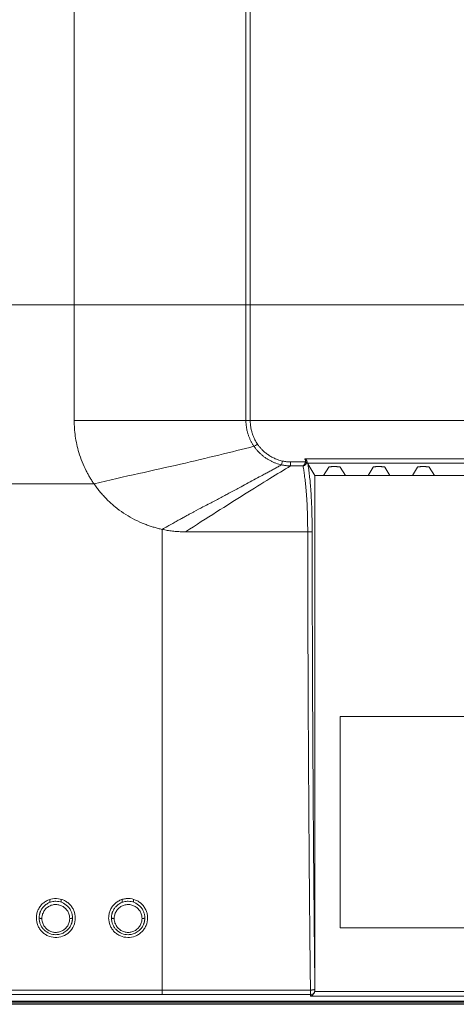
# Model space of a CAD drawing. Header units: millimetres. Extents: x 9 to 550, y 15 to 417.
# Tile 14 of 39: x 55 to 71, y 266 to 301. Entities that reach past the tile are written whole.
import ezdxf

# ---------------------------------------------------------------- set-up
doc = ezdxf.new("R2010")
doc.units = ezdxf.units.MM
doc.styles.add('SLDTEXTSTYLE0', font='TXT', dxfattribs={"width": 0.75})
doc.dimstyles.new('SLDDIMSTYLE3', dxfattribs={"dimtxt": 3.175, "dimasz": 3.175, "dimexe": 0, "dimexo": 0.0625, "dimgap": 0.79375, "dimtad": 0, "dimtih": 1, "dimtoh": 1, "dimdec": 1, "dimlfac": 5, "dimrnd": 1e-09, "dimzin": 4, "dimdsep": 46, "dimtxsty": 'SLDTEXTSTYLE0', "dimsah": 1, "dimcen": 0.09, "dimadec": 0, "dimazin": 1, "dimtfac": 1, "dimtdec": 1, "dimtmove": 0, "dimatfit": 0, "dimfxl": 1, "dimfrac": 2, "dimtolj": 1, "dimtzin": 12, "dimarcsym": 0})

# ---------------------------------------------------------------- blocks, each defined once
blk = doc.blocks.new('_D_12')
at = {"color": 7, "linetype": 'Continuous', "lineweight": 0}
for p, q in [((24.289, 310.882), (24.289, 319.772)), ((91.035, 310.882), (21.114, 310.882)), ((22.646, 306.236), (21.679, 306.236)), ((21.679, 306.236), (21.679, 301.196)), ((30.857, 306.236), (31.825, 306.236)), ((31.825, 306.236), (31.825, 301.196)), ((21.679, 301.196), (22.646, 301.196)), ((31.825, 301.196), (30.857, 301.196)), ((91.035, 290.882), (21.114, 290.882)), ((24.289, 290.882), (24.289, 281.992))]:
    blk.add_line(p, q, dxfattribs=at)
for points in [[(24.289, 310.882), (24.797, 314.057), (23.781, 314.057)], [(24.289, 290.882), (23.781, 287.707), (24.797, 287.707)]]:
    blk.add_solid(points, dxfattribs=at)
at = {"color": 7, "linetype": 'Continuous', "lineweight": 0, "char_height": 3.175, "attachment_point": 1, "style": 'SLDTEXTSTYLE0'}
for s, insert in [('3.94', (22.646, 305.288)), ('2X', (15.786, 300.586)), ('100.0', (21.473, 300.538))]:
    blk.add_mtext(s, dxfattribs=dict(at, insert=insert))

msp = doc.modelspace()

# ---------------------------------------------------------------- linework, layer by layer
at = {"color": 7, "linetype": 'Continuous', "lineweight": 15}
for p, q in [((56.936, 286.72), (56.936, 319.248)), ((63.112, 319.247), (63.112, 286.72)), ((63.268, 319.247), (63.267, 286.72)), ((63.267, 286.72), (141.343, 286.72)), ((64.719, 285.233), (65.254, 285.233)), ((64.719, 285.233), (64.719, 285.089)), ((65.225, 285.346), (139.385, 285.346)), ((65.312, 285.191), (139.298, 285.191)), ((64.719, 285.089), (65.164, 285.089)), ((65.592, 284.741), (65.337, 285.167)), ((66.088, 285.049), (65.903, 284.741)), ((66.247, 285.063), (66.344, 285.063)), ((66.688, 284.741), (66.503, 285.049)), ((67.688, 285.049), (67.503, 284.741)), ((67.847, 285.063), (67.944, 285.063)), ((68.288, 284.741), (68.103, 285.049)), ((69.288, 285.049), (69.103, 284.741)), ((69.447, 285.063), (69.544, 285.063)), ((69.888, 284.741), (69.703, 285.049)), ((65.903, 284.741), (65.592, 284.741)), ((65.592, 284.741), (65.592, 266.255)), ((66.688, 284.741), (65.903, 284.741)), ((67.503, 284.741), (66.688, 284.741)), ((68.288, 284.741), (67.503, 284.741)), ((69.103, 284.741), (68.288, 284.741)), ((69.888, 284.741), (69.103, 284.741)), ((71.905, 284.741), (69.888, 284.741)), ((65.334, 282.72), (60.936, 282.72)), ((66.503, 276.086), (90.703, 276.086)), ((66.503, 268.486), (66.503, 276.086)), ((56.065, 269.406), (56.065, 269.509)), ((56.465, 269.505), (56.465, 269.413)), ((58.665, 269.406), (58.665, 269.503)), ((59.065, 269.506), (59.065, 269.413)), ((90.703, 268.486), (66.503, 268.486)), ((60.105, 266.254), (65.432, 266.254)), ((60.105, 266.095), (65.434, 266.095)), ((65.434, 266.095), (65.44, 266.036)), ((65.585, 266.2), (97.433, 266.2)), ((45.539, 265.742), (97.417, 265.742)), ((45.625, 265.799), (97.419, 265.799)), ((45.659, 265.842), (97.421, 265.842))]:
    msp.add_line(p, q, dxfattribs=at)
at = {"color": 8, "linetype": 'Continuous', "lineweight": 15}
for p, q in [((97.421, 265.86), (45.636, 265.86)), ((65.44, 266.036), (97.428, 266.036))]:
    msp.add_line(p, q, dxfattribs=at)
at = {"color": 7, "linetype": 'Continuous', "lineweight": 15}
for points, knots in [([(56.936, 286.72), (56.937, 286.694), (56.937, 286.64), (56.939, 286.56), (56.943, 286.48), (56.949, 286.399), (56.956, 286.319), (56.965, 286.238), (56.986, 286.086), (57.026, 285.862), (57.105, 285.554), (57.217, 285.234), (57.334, 284.976), (57.432, 284.789), (57.5, 284.671), (57.572, 284.554), (57.624, 284.478), (57.65, 284.44)], [0, 0, 0, 0, 0.0329962, 0.066062, 0.0992032, 0.1324251, 0.165733, 0.1991316, 0.2326254, 0.3563148, 0.4796261, 0.6257466, 0.7742971, 0.8301615, 0.8863902, 0.942998, 1, 1, 1, 1]), ([(63.112, 286.72), (63.112, 286.702), (63.112, 286.664), (63.115, 286.609), (63.12, 286.554), (63.126, 286.5), (63.135, 286.447), (63.144, 286.394), (63.156, 286.342), (63.169, 286.291), (63.184, 286.24), (63.2, 286.191), (63.217, 286.143), (63.236, 286.095), (63.257, 286.049), (63.278, 286.003), (63.301, 285.959), (63.324, 285.916), (63.349, 285.874), (63.375, 285.833), (63.393, 285.806), (63.402, 285.793)], [0, 0, 0, 0, 0.056428, 0.112411, 0.167953, 0.223065, 0.277755, 0.332031, 0.3859, 0.439369, 0.492438, 0.545096, 0.59733, 0.649127, 0.700489, 0.751426, 0.801949, 0.852065, 0.901781, 0.951094, 1, 1, 1, 1]), ([(63.112, 286.72), (63.13, 286.72), (63.154, 286.72), (63.208, 286.72), (63.238, 286.72), (63.267, 286.72)], [0, 0, 0, 0, 0.5, 0.5, 1, 1, 1, 1]), ([(63.267, 286.72), (63.267, 286.701), (63.268, 286.664), (63.271, 286.608), (63.276, 286.552), (63.284, 286.496), (63.293, 286.44), (63.305, 286.385), (63.319, 286.33), (63.338, 286.264), (63.364, 286.189), (63.398, 286.105), (63.437, 286.024), (63.48, 285.946), (63.513, 285.896), (63.53, 285.871)], [0, 0, 0, 0, 0.062272, 0.124437, 0.186586, 0.248807, 0.311189, 0.373821, 0.436789, 0.500179, 0.601084, 0.701167, 0.800777, 0.900269, 1, 1, 1, 1]), ([(63.402, 285.793), (63.001, 285.692), (62.58, 285.588), (61.697, 285.372), (61.235, 285.26), (60.273, 285.04), (59.774, 284.93), (58.739, 284.7), (58.204, 284.579), (57.65, 284.44)], [0, 0, 0, 0, 0.25, 0.25, 0.5, 0.5, 0.75, 0.75, 1, 1, 1, 1]), ([(63.53, 285.871), (63.506, 285.855), (63.482, 285.839), (63.437, 285.811), (63.417, 285.8), (63.402, 285.793)], [0, 0, 0, 0, 0.5, 0.5, 1, 1, 1, 1]), ([(63.402, 285.793), (63.413, 285.778), (63.434, 285.748), (63.467, 285.705), (63.502, 285.663), (63.538, 285.622), (63.576, 285.582), (63.615, 285.544), (63.655, 285.506), (63.696, 285.471), (63.739, 285.436), (63.783, 285.403), (63.84, 285.362), (63.913, 285.316), (64.003, 285.266), (64.096, 285.222), (64.193, 285.184), (64.292, 285.151), (64.36, 285.135), (64.394, 285.127)], [0, 0, 0, 0, 0.044618, 0.08929, 0.134013, 0.178786, 0.223605, 0.268465, 0.313365, 0.358306, 0.403291, 0.448323, 0.493406, 0.576637, 0.660334, 0.74451, 0.829179, 0.914353, 1, 1, 1, 1]), ([(63.53, 285.871), (63.54, 285.856), (63.562, 285.826), (63.596, 285.782), (63.631, 285.739), (63.669, 285.698), (63.727, 285.638), (63.81, 285.563), (63.922, 285.48), (64.04, 285.407), (64.151, 285.353), (64.251, 285.313), (64.339, 285.285), (64.399, 285.271), (64.429, 285.264)], [0, 0, 0, 0, 0.0501, 0.100216, 0.150417, 0.200775, 0.251358, 0.376791, 0.502074, 0.627401, 0.751639, 0.835229, 0.917893, 1, 1, 1, 1]), ([(64.429, 285.264), (64.422, 285.235), (64.415, 285.205), (64.403, 285.156), (64.398, 285.138), (64.394, 285.127)], [0, 0, 0, 0, 0.5, 0.5, 1, 1, 1, 1]), ([(64.429, 285.264), (64.445, 285.261), (64.477, 285.254), (64.525, 285.247), (64.573, 285.241), (64.622, 285.236), (64.671, 285.234), (64.703, 285.233), (64.719, 285.233)], [0, 0, 0, 0, 0.1680391, 0.3352427, 0.5018241, 0.6679992, 0.8339851, 1, 1, 1, 1]), ([(65.164, 285.089), (65.168, 285.091), (65.175, 285.095), (65.184, 285.102), (65.195, 285.111), (65.206, 285.123), (65.22, 285.143), (65.234, 285.168), (65.246, 285.2), (65.251, 285.222), (65.254, 285.233)], [0, 0, 0, 0, 0.1074, 0.191577, 0.252524, 0.386511, 0.504553, 0.684505, 0.849228, 1, 1, 1, 1]), ([(65.31, 285.231), (65.309, 285.225), (65.306, 285.215), (65.299, 285.198), (65.288, 285.178), (65.274, 285.158), (65.254, 285.136), (65.229, 285.116), (65.197, 285.098), (65.175, 285.092), (65.164, 285.089)], [0, 0, 0, 0, 0.0701113, 0.146395, 0.2283285, 0.3693708, 0.4726716, 0.6414626, 0.8184869, 1, 1, 1, 1]), ([(65.254, 285.233), (65.255, 285.238), (65.257, 285.248), (65.257, 285.263), (65.257, 285.278), (65.253, 285.298), (65.244, 285.323), (65.231, 285.338), (65.225, 285.346)], [0, 0, 0, 0, 0.125268, 0.249731, 0.3752, 0.503439, 0.756493, 1, 1, 1, 1]), ([(65.31, 285.231), (65.31, 285.234), (65.31, 285.239), (65.308, 285.248), (65.304, 285.26), (65.297, 285.274), (65.285, 285.293), (65.268, 285.313), (65.248, 285.331), (65.233, 285.341), (65.225, 285.346)], [0, 0, 0, 0, 0.084963, 0.163522, 0.235006, 0.369101, 0.512815, 0.680665, 0.843097, 1, 1, 1, 1]), ([(65.254, 285.233), (65.266, 285.23), (65.279, 285.228), (65.301, 285.227), (65.308, 285.228), (65.31, 285.231)], [0, 0, 0, 0, 0.5, 0.5, 1, 1, 1, 1]), ([(65.312, 285.191), (65.312, 285.192), (65.31, 285.193), (65.309, 285.197), (65.308, 285.204), (65.309, 285.214), (65.31, 285.225), (65.31, 285.231)], [0, 0, 0, 0, 0.166066, 0.329856, 0.492978, 0.730385, 1, 1, 1, 1]), ([(65.337, 285.167), (65.336, 285.169), (65.333, 285.173), (65.327, 285.179), (65.32, 285.185), (65.315, 285.189), (65.312, 285.191)], [0, 0, 0, 0, 0.200161, 0.500017, 0.778663, 1, 1, 1, 1]), ([(64.394, 285.127), (64.373, 285.116), (64.332, 285.093), (64.268, 285.059), (64.203, 285.024), (64.139, 284.989), (64.073, 284.954), (64.007, 284.918), (63.94, 284.882), (63.872, 284.846), (63.804, 284.809), (63.73, 284.769), (63.596, 284.697), (63.399, 284.59), (63.139, 284.45), (62.842, 284.29), (62.579, 284.149), (62.341, 284.023), (62.116, 283.904), (61.855, 283.767), (61.543, 283.602), (61.322, 283.485), (61.148, 283.391), (61.042, 283.334), (60.921, 283.269), (60.787, 283.195), (60.637, 283.113), (60.473, 283.021), (60.292, 282.919), (60.167, 282.846), (60.102, 282.808)], [0, 0, 0, 0, 0.022604, 0.044956, 0.06706, 0.088918, 0.110534, 0.131912, 0.153057, 0.17397, 0.194659, 0.215125, 0.240117, 0.310815, 0.379032, 0.441797, 0.527996, 0.559669, 0.596848, 0.671399, 0.719814, 0.782685, 0.800415, 0.82071, 0.843611, 0.869173, 0.897472, 0.928613, 0.962731, 1, 1, 1, 1]), ([(60.936, 282.72), (61.326, 282.97), (62.07, 283.446), (63.082, 284.084), (63.967, 284.633), (64.485, 284.948), (64.719, 285.089)], [0.0173033, 0.0173033, 0.0173033, 0.0173033, 0.2673032, 0.5173032, 0.7673032, 0.9999998, 0.9999998, 0.9999998, 0.9999998]), ([(64.394, 285.127), (64.412, 285.123), (64.449, 285.115), (64.504, 285.106), (64.558, 285.099), (64.612, 285.094), (64.666, 285.09), (64.701, 285.089), (64.719, 285.089)], [0, 0, 0, 0, 0.172122, 0.34204, 0.509773, 0.675335, 0.838738, 1, 1, 1, 1]), ([(65.164, 285.089), (65.182, 284.99), (65.2, 284.879), (65.226, 284.685), (65.235, 284.616), (65.252, 284.465), (65.261, 284.383), (65.277, 284.204), (65.285, 284.106), (65.3, 283.889), (65.307, 283.77), (65.319, 283.506), (65.324, 283.362), (65.331, 283.052), (65.333, 282.887), (65.334, 282.72)], [0, 0, 0, 0, 0.25, 0.25, 0.375, 0.375, 0.5, 0.5, 0.625, 0.625, 0.75, 0.75, 0.875, 0.875, 1, 1, 1, 1]), ([(65.493, 282.723), (65.493, 282.738), (65.493, 282.773), (65.493, 282.837), (65.492, 282.921), (65.491, 283.024), (65.489, 283.182), (65.482, 283.543), (65.468, 283.87), (65.452, 284.128), (65.443, 284.257), (65.433, 284.384), (65.422, 284.508), (65.41, 284.628), (65.397, 284.744), (65.383, 284.856), (65.369, 284.965), (65.353, 285.07), (65.342, 285.134), (65.337, 285.167)], [0, 0, 0, 0, 0.010559, 0.026101, 0.04663, 0.072145, 0.102634, 0.166258, 0.354545, 0.403873, 0.456575, 0.51265, 0.5721, 0.63493, 0.701146, 0.770756, 0.843765, 0.920178, 1, 1, 1, 1]), ([(66.088, 285.049), (66.088, 285.05), (66.089, 285.051), (66.093, 285.053), (66.099, 285.054), (66.105, 285.055), (66.113, 285.056), (66.121, 285.057), (66.129, 285.058), (66.142, 285.059), (66.161, 285.061), (66.189, 285.062), (66.218, 285.063), (66.238, 285.063), (66.247, 285.063)], [0, 0, 0, 0, 0.077741, 0.151146, 0.220215, 0.284947, 0.345342, 0.401401, 0.453123, 0.50051, 0.630211, 0.756675, 0.879928, 1, 1, 1, 1]), ([(66.344, 285.063), (66.349, 285.063), (66.36, 285.063), (66.377, 285.062), (66.394, 285.062), (66.41, 285.061), (66.425, 285.061), (66.44, 285.06), (66.456, 285.059), (66.471, 285.057), (66.487, 285.055), (66.499, 285.052), (66.502, 285.05), (66.503, 285.049)], [0, 0, 0, 0, 0.06829, 0.137619, 0.207993, 0.279418, 0.351898, 0.425439, 0.500045, 0.599082, 0.71543, 0.849076, 1, 1, 1, 1]), ([(67.688, 285.049), (67.688, 285.05), (67.689, 285.051), (67.693, 285.053), (67.699, 285.054), (67.705, 285.055), (67.713, 285.056), (67.721, 285.057), (67.729, 285.058), (67.742, 285.059), (67.761, 285.061), (67.789, 285.062), (67.818, 285.063), (67.838, 285.063), (67.847, 285.063)], [0, 0, 0, 0, 0.077741, 0.151146, 0.220215, 0.284947, 0.345342, 0.401401, 0.453123, 0.50051, 0.630211, 0.756675, 0.879928, 1, 1, 1, 1]), ([(67.944, 285.063), (67.949, 285.063), (67.96, 285.063), (67.977, 285.062), (67.994, 285.062), (68.01, 285.061), (68.025, 285.061), (68.04, 285.06), (68.056, 285.059), (68.071, 285.057), (68.087, 285.055), (68.099, 285.052), (68.102, 285.05), (68.103, 285.049)], [0, 0, 0, 0, 0.06829, 0.137619, 0.207993, 0.279418, 0.351898, 0.425439, 0.500045, 0.599082, 0.71543, 0.849076, 1, 1, 1, 1]), ([(69.288, 285.049), (69.288, 285.05), (69.289, 285.051), (69.293, 285.053), (69.299, 285.054), (69.305, 285.055), (69.313, 285.056), (69.321, 285.057), (69.329, 285.058), (69.342, 285.059), (69.361, 285.061), (69.389, 285.062), (69.418, 285.063), (69.438, 285.063), (69.447, 285.063)], [0, 0, 0, 0, 0.077741, 0.151146, 0.220215, 0.284947, 0.345342, 0.401401, 0.453123, 0.50051, 0.630211, 0.756675, 0.879928, 1, 1, 1, 1]), ([(69.544, 285.063), (69.549, 285.063), (69.56, 285.063), (69.577, 285.062), (69.594, 285.062), (69.61, 285.061), (69.625, 285.061), (69.64, 285.06), (69.656, 285.059), (69.671, 285.057), (69.687, 285.055), (69.699, 285.052), (69.702, 285.05), (69.703, 285.049)], [0, 0, 0, 0, 0.06829, 0.137619, 0.207993, 0.279418, 0.351898, 0.425439, 0.500045, 0.599082, 0.71543, 0.849076, 1, 1, 1, 1]), ([(51.939, 284.44), (52.074, 284.44), (52.346, 284.44), (52.753, 284.44), (53.161, 284.44), (53.568, 284.44), (53.976, 284.44), (54.384, 284.44), (54.822, 284.44), (55.434, 284.44), (56.194, 284.44), (56.981, 284.44), (57.458, 284.44), (57.65, 284.44)], [0, 0, 0, 0, 0.071426, 0.142852, 0.214279, 0.285706, 0.357134, 0.428563, 0.499991, 0.587125, 0.75, 0.899391, 1, 1, 1, 1]), ([(57.65, 284.44), (57.665, 284.418), (57.697, 284.373), (57.746, 284.307), (57.796, 284.242), (57.848, 284.178), (57.901, 284.115), (57.956, 284.053), (58.012, 283.992), (58.069, 283.932), (58.197, 283.802), (58.405, 283.615), (58.71, 283.389), (59.035, 283.194), (59.309, 283.063), (59.521, 282.978), (59.664, 282.927), (59.808, 282.882), (59.954, 282.842), (60.052, 282.819), (60.102, 282.808)], [0, 0, 0, 0, 0.0272706, 0.0545415, 0.0818228, 0.1091242, 0.1364551, 0.1638249, 0.1912425, 0.2187168, 0.2462563, 0.3727945, 0.4967303, 0.6230582, 0.7488857, 0.79934, 0.8495849, 0.8994912, 0.949618, 1, 1, 1, 1]), ([(60.936, 282.72), (60.905, 282.72), (60.843, 282.721), (60.749, 282.724), (60.656, 282.73), (60.563, 282.737), (60.47, 282.747), (60.378, 282.759), (60.285, 282.773), (60.193, 282.789), (60.132, 282.802), (60.102, 282.808)], [0, 0, 0, 0, 0.111366, 0.222527, 0.333543, 0.444475, 0.555383, 0.666329, 0.777373, 0.888577, 1, 1, 1, 1]), ([(60.102, 282.808), (60.102, 282.669), (60.102, 282.39), (60.102, 281.973), (60.102, 281.555), (60.102, 281.137), (60.103, 280.72), (60.103, 280.302), (60.103, 279.885), (60.103, 279.468), (60.103, 279.051), (60.103, 278.635), (60.104, 278.218), (60.104, 277.802), (60.104, 277.385), (60.104, 276.969), (60.104, 276.554), (60.104, 276.138), (60.104, 275.723), (60.104, 275.308), (60.104, 274.893), (60.105, 274.478), (60.105, 274.064), (60.105, 273.65), (60.105, 273.236), (60.105, 272.823), (60.105, 272.409), (60.105, 271.997), (60.105, 271.584), (60.105, 271.172), (60.105, 270.76), (60.105, 270.348), (60.105, 269.937), (60.105, 269.526), (60.105, 269.116), (60.105, 268.706), (60.105, 268.296), (60.105, 267.887), (60.105, 267.478), (60.105, 267.07), (60.105, 266.662), (60.105, 266.39), (60.105, 266.254)], [0, 0, 0, 0, 0.025052, 0.050102, 0.075149, 0.100193, 0.125235, 0.150273, 0.17531, 0.200343, 0.225374, 0.250402, 0.275428, 0.30045, 0.325471, 0.350488, 0.375503, 0.400515, 0.425524, 0.450531, 0.475535, 0.500536, 0.525535, 0.550531, 0.575524, 0.600515, 0.625503, 0.650488, 0.675471, 0.70045, 0.725428, 0.750402, 0.775374, 0.800343, 0.82531, 0.850273, 0.875235, 0.900193, 0.925149, 0.950102, 0.975052, 1, 1, 1, 1]), ([(65.334, 282.72), (65.352, 282.72), (65.383, 282.72), (65.421, 282.721), (65.442, 282.721), (65.457, 282.721), (65.471, 282.722), (65.486, 282.722), (65.492, 282.723), (65.493, 282.723)], [0.594761, 0.594761, 0.594761, 0.594761, 0.7689649, 0.8939649, 1.0189649, 1.0814649, 1.1439649, 1.2689649, 1.4242038, 1.4242038, 1.4242038, 1.4242038]), ([(65.432, 266.254), (65.43, 266.397), (65.427, 266.68), (65.423, 267.105), (65.418, 267.527), (65.414, 267.946), (65.41, 268.363), (65.406, 268.778), (65.402, 269.19), (65.399, 269.599), (65.395, 270.006), (65.391, 270.41), (65.388, 270.811), (65.383, 271.465), (65.376, 272.378), (65.368, 273.559), (65.361, 274.76), (65.355, 275.863), (65.35, 276.856), (65.347, 277.729), (65.343, 278.591), (65.34, 279.44), (65.338, 280.277), (65.336, 281.103), (65.334, 281.915), (65.334, 282.453), (65.334, 282.72)], [0, 0, 0, 0, 0.026271, 0.052365, 0.078281, 0.10402, 0.129581, 0.154964, 0.18017, 0.205198, 0.230048, 0.254721, 0.279217, 0.303534, 0.37424, 0.446021, 0.518878, 0.592812, 0.64636, 0.699151, 0.751185, 0.802462, 0.852982, 0.902745, 0.951751, 1, 1, 1, 1]), ([(65.591, 266.285), (65.59, 266.419), (65.587, 266.689), (65.583, 267.095), (65.579, 267.5), (65.574, 267.906), (65.57, 268.313), (65.567, 268.72), (65.563, 269.127), (65.559, 269.535), (65.555, 269.943), (65.552, 270.351), (65.549, 270.76), (65.545, 271.169), (65.542, 271.578), (65.539, 271.988), (65.536, 272.398), (65.533, 272.808), (65.53, 273.219), (65.527, 273.63), (65.525, 274.041), (65.522, 274.452), (65.52, 274.864), (65.518, 275.276), (65.515, 275.688), (65.513, 276.1), (65.511, 276.513), (65.509, 276.926), (65.508, 277.339), (65.506, 277.752), (65.504, 278.166), (65.503, 278.579), (65.501, 278.993), (65.5, 279.407), (65.499, 279.821), (65.498, 280.235), (65.497, 280.65), (65.496, 281.064), (65.495, 281.479), (65.494, 281.894), (65.494, 282.308), (65.493, 282.585), (65.493, 282.723)], [0, 0, 0, 0, 0.024953, 0.049908, 0.074865, 0.099825, 0.124788, 0.149752, 0.17472, 0.199689, 0.224661, 0.249636, 0.274613, 0.299592, 0.324574, 0.349558, 0.374545, 0.399534, 0.424526, 0.44952, 0.474516, 0.499515, 0.524516, 0.54952, 0.574526, 0.599534, 0.624545, 0.649559, 0.674574, 0.699593, 0.724613, 0.749636, 0.774662, 0.79969, 0.82472, 0.849753, 0.874788, 0.899826, 0.924866, 0.949908, 0.974953, 1, 1, 1, 1]), ([(56.975, 268.844), (56.975, 268.935), (56.948, 269.07), (56.865, 269.229), (56.781, 269.335), (56.679, 269.421), (56.524, 269.509), (56.299, 269.562), (56.065, 269.524), (55.898, 269.439), (55.786, 269.352), (55.709, 269.261), (55.659, 269.179), (55.629, 269.116), (55.605, 269.051), (55.588, 268.983), (55.578, 268.915), (55.575, 268.867), (55.575, 268.844)], [0, 0, 0, 0, 0.125, 0.1875, 0.25, 0.3125, 0.375, 0.5, 0.625, 0.6875, 0.75, 0.8125, 0.84375, 0.875, 0.90625, 0.9375, 0.96875, 1, 1, 1, 1]), ([(55.675, 268.844), (55.675, 268.856), (55.676, 268.878), (55.679, 268.91), (55.683, 268.94), (55.688, 268.968), (55.694, 268.993), (55.7, 269.017), (55.707, 269.038), (55.714, 269.057), (55.734, 269.108), (55.775, 269.183), (55.86, 269.285), (55.976, 269.372), (56.122, 269.431), (56.3, 269.454), (56.507, 269.414), (56.673, 269.305), (56.775, 269.183), (56.821, 269.099), (56.847, 269.029), (56.862, 268.975), (56.873, 268.913), (56.874, 268.868), (56.875, 268.844)], [0, 0, 0, 0, 0.01825, 0.035457, 0.051621, 0.066741, 0.080819, 0.093853, 0.105844, 0.116792, 0.126697, 0.192632, 0.252514, 0.338213, 0.420665, 0.499953, 0.620602, 0.746864, 0.80728, 0.873275, 0.898568, 0.92812, 0.961931, 1, 1, 1, 1]), ([(55.775, 268.827), (55.775, 268.859), (55.782, 268.938), (55.823, 269.057), (55.903, 269.172), (56.011, 269.26), (56.139, 269.316), (56.277, 269.334), (56.414, 269.314), (56.54, 269.259), (56.646, 269.172), (56.725, 269.059), (56.767, 268.94), (56.775, 268.86), (56.775, 268.827)], [0.0267097, 0.0267097, 0.0267097, 0.0267097, 0.0848405, 0.1693962, 0.2535462, 0.3370748, 0.4201367, 0.502891, 0.5853399, 0.6669701, 0.7482523, 0.83091, 0.9152101, 0.9754898, 0.9754898, 0.9754898, 0.9754898]), ([(59.575, 268.844), (59.575, 268.867), (59.573, 268.913), (59.563, 268.981), (59.546, 269.046), (59.524, 269.11), (59.495, 269.172), (59.447, 269.252), (59.374, 269.341), (59.269, 269.429), (59.108, 269.516), (58.925, 269.553), (58.742, 269.536), (58.609, 269.497), (58.487, 269.432), (58.38, 269.345), (58.305, 269.256), (58.257, 269.175), (58.227, 269.113), (58.204, 269.048), (58.188, 268.982), (58.178, 268.914), (58.175, 268.867), (58.175, 268.844)], [0, 0, 0, 0, 0.03125, 0.0625, 0.09375, 0.125, 0.15625, 0.1875, 0.25, 0.3125, 0.375, 0.5, 0.5625, 0.625, 0.6875, 0.75, 0.8125, 0.84375, 0.875, 0.90625, 0.9375, 0.96875, 1, 1, 1, 1]), ([(58.275, 268.844), (58.275, 268.855), (58.276, 268.877), (58.278, 268.909), (58.282, 268.938), (58.287, 268.966), (58.293, 268.992), (58.3, 269.015), (58.307, 269.037), (58.314, 269.057), (58.334, 269.107), (58.375, 269.183), (58.46, 269.285), (58.576, 269.372), (58.722, 269.431), (58.901, 269.454), (59.108, 269.414), (59.274, 269.304), (59.376, 269.182), (59.421, 269.099), (59.447, 269.029), (59.461, 268.976), (59.473, 268.913), (59.474, 268.868), (59.475, 268.844)], [0, 0, 0, 0, 0.017901, 0.034848, 0.05084, 0.065877, 0.079958, 0.093085, 0.105257, 0.116474, 0.126736, 0.192541, 0.252543, 0.338061, 0.420594, 0.500232, 0.620996, 0.747928, 0.807943, 0.873607, 0.898318, 0.927621, 0.961516, 1, 1, 1, 1]), ([(58.375, 268.827), (58.375, 268.859), (58.382, 268.936), (58.423, 269.055), (58.502, 269.17), (58.609, 269.258), (58.736, 269.314), (58.873, 269.334), (59.011, 269.315), (59.138, 269.26), (59.246, 269.172), (59.326, 269.058), (59.367, 268.939), (59.375, 268.86), (59.375, 268.827)], [0.0267193, 0.0267193, 0.0267193, 0.0267193, 0.0844336, 0.1685576, 0.2522449, 0.3352906, 0.4178594, 0.5001291, 0.5823865, 0.6649186, 0.7479292, 0.8315507, 0.9156303, 0.9754863, 0.9754863, 0.9754863, 0.9754863]), ([(55.575, 268.844), (55.575, 268.752), (55.603, 268.615), (55.687, 268.457), (55.771, 268.352), (55.871, 268.268), (56.022, 268.181), (56.242, 268.127), (56.522, 268.169), (56.769, 268.32), (56.937, 268.562), (56.975, 268.75), (56.975, 268.844)], [0, 0, 0, 0, 0.125, 0.1875, 0.25, 0.3125, 0.375, 0.5, 0.625, 0.75, 0.875, 1, 1, 1, 1]), ([(55.675, 268.844), (55.675, 268.844), (55.676, 268.842), (55.679, 268.839), (55.686, 268.836), (55.693, 268.835), (55.698, 268.833), (55.705, 268.832), (55.714, 268.831), (55.729, 268.829), (55.75, 268.828), (55.766, 268.827), (55.775, 268.827)], [0.6813043, 0.6813043, 0.6813043, 0.6813043, 0.7108238, 0.8072159, 0.9036079, 0.951804, 1, 1.0484261, 1.0968522, 1.1937044, 1.2905566, 1.3854593, 1.3854593, 1.3854593, 1.3854593]), ([(56.875, 268.844), (56.875, 268.833), (56.875, 268.811), (56.872, 268.78), (56.868, 268.75), (56.863, 268.723), (56.857, 268.697), (56.85, 268.673), (56.844, 268.651), (56.836, 268.632), (56.816, 268.581), (56.775, 268.505), (56.69, 268.403), (56.574, 268.316), (56.429, 268.257), (56.252, 268.235), (56.046, 268.273), (55.88, 268.381), (55.777, 268.503), (55.73, 268.588), (55.703, 268.66), (55.688, 268.714), (55.677, 268.776), (55.676, 268.821), (55.675, 268.844)], [0, 0, 0, 0, 0.017842, 0.034745, 0.050707, 0.06573, 0.079812, 0.092955, 0.105157, 0.11642, 0.126743, 0.193182, 0.252658, 0.338346, 0.420564, 0.499406, 0.618627, 0.745266, 0.805571, 0.87276, 0.898963, 0.928904, 0.962583, 1, 1, 1, 1]), ([(56.775, 268.827), (56.775, 268.795), (56.767, 268.715), (56.726, 268.595), (56.644, 268.48), (56.534, 268.391), (56.404, 268.337), (56.265, 268.32), (56.129, 268.342), (56.006, 268.398), (55.903, 268.484), (55.825, 268.595), (55.783, 268.714), (55.775, 268.794), (55.775, 268.827)], [0.0267064, 0.0267064, 0.0267064, 0.0267064, 0.0856064, 0.1709669, 0.2559005, 0.3401426, 0.423859, 0.5072089, 0.5894472, 0.669571, 0.7487941, 0.8299795, 0.9144659, 0.975506, 0.975506, 0.975506, 0.975506]), ([(56.775, 268.827), (56.783, 268.827), (56.799, 268.827), (56.821, 268.829), (56.835, 268.83), (56.845, 268.832), (56.851, 268.833), (56.857, 268.834), (56.864, 268.836), (56.871, 268.839), (56.875, 268.842), (56.875, 268.844), (56.875, 268.844)], [0.6779678, 0.6779678, 0.6779678, 0.6779678, 0.7728704, 0.8697226, 0.9665748, 1.0150009, 1.063427, 1.1116231, 1.1598191, 1.2562112, 1.3526032, 1.3854593, 1.3854593, 1.3854593, 1.3854593]), ([(58.175, 268.844), (58.175, 268.753), (58.202, 268.616), (58.288, 268.454), (58.375, 268.348), (58.478, 268.262), (58.635, 268.176), (58.86, 268.126), (59.091, 268.167), (59.256, 268.251), (59.366, 268.338), (59.457, 268.446), (59.547, 268.612), (59.575, 268.751), (59.575, 268.844)], [0, 0, 0, 0, 0.125, 0.1875, 0.25, 0.3125, 0.375, 0.5, 0.625, 0.6875, 0.75, 0.8125, 0.875, 1, 1, 1, 1]), ([(58.275, 268.844), (58.275, 268.844), (58.276, 268.842), (58.279, 268.839), (58.286, 268.836), (58.293, 268.834), (58.299, 268.833), (58.305, 268.832), (58.314, 268.83), (58.329, 268.829), (58.35, 268.827), (58.367, 268.827), (58.375, 268.827)], [0.6807674, 0.6807674, 0.6807674, 0.6807674, 0.7104728, 0.8069819, 0.9034909, 0.9517455, 1, 1.0483145, 1.0966289, 1.1932578, 1.2898867, 1.3858761, 1.3858761, 1.3858761, 1.3858761]), ([(59.475, 268.844), (59.475, 268.833), (59.475, 268.812), (59.472, 268.781), (59.468, 268.752), (59.463, 268.724), (59.457, 268.699), (59.451, 268.675), (59.444, 268.653), (59.437, 268.632), (59.416, 268.581), (59.375, 268.505), (59.29, 268.403), (59.174, 268.316), (59.028, 268.257), (58.85, 268.235), (58.643, 268.274), (58.477, 268.383), (58.375, 268.506), (58.33, 268.589), (58.303, 268.66), (58.289, 268.714), (58.277, 268.776), (58.276, 268.821), (58.275, 268.844)], [0, 0, 0, 0, 0.017456, 0.034068, 0.049838, 0.064765, 0.07885, 0.092091, 0.10449, 0.116045, 0.126758, 0.19304, 0.252593, 0.338449, 0.420899, 0.50004, 0.620058, 0.747591, 0.80718, 0.873416, 0.899032, 0.928669, 0.962325, 1, 1, 1, 1]), ([(59.375, 268.827), (59.375, 268.795), (59.368, 268.717), (59.327, 268.599), (59.248, 268.484), (59.141, 268.395), (59.014, 268.339), (58.876, 268.32), (58.739, 268.339), (58.612, 268.394), (58.504, 268.482), (58.424, 268.596), (58.383, 268.715), (58.375, 268.794), (58.375, 268.827)], [0.0267114, 0.0267114, 0.0267114, 0.0267114, 0.0844837, 0.1687129, 0.2525084, 0.3356184, 0.4181879, 0.5004171, 0.5826413, 0.6651686, 0.7479645, 0.8314187, 0.915598, 0.9754977, 0.9754977, 0.9754977, 0.9754977]), ([(59.375, 268.827), (59.383, 268.827), (59.4, 268.827), (59.421, 268.829), (59.436, 268.83), (59.445, 268.832), (59.452, 268.833), (59.457, 268.834), (59.464, 268.836), (59.471, 268.839), (59.475, 268.842), (59.475, 268.844), (59.475, 268.844)], [0.6799304, 0.6799304, 0.6799304, 0.6799304, 0.7759198, 0.8725487, 0.9691776, 1.0174921, 1.0658065, 1.114061, 1.1623156, 1.2588246, 1.3553337, 1.3858761, 1.3858761, 1.3858761, 1.3858761]), ([(60.105, 266.254), (59.336, 266.254), (57.797, 266.254), (55.451, 266.253), (53.155, 266.254), (50.901, 266.254), (48.685, 266.255), (46.596, 266.256), (44.753, 266.255), (43.315, 266.254), (42.469, 266.254), (42.102, 266.253)], [0, 0, 0, 0, 0.1282119, 0.256376, 0.390962, 0.5108553, 0.6318931, 0.760255, 0.8589918, 0.9389074, 1, 1, 1, 1]), ([(42.11, 266.063), (42.337, 266.064), (42.89, 266.068), (43.866, 266.073), (45.139, 266.08), (46.855, 266.086), (48.877, 266.091), (51.063, 266.094), (53.292, 266.096), (55.686, 266.096), (58, 266.096), (59.499, 266.096), (60.105, 266.095)], [0, 0, 0, 0, 0.0378239, 0.0920938, 0.1628107, 0.2499755, 0.3782325, 0.49997, 0.6142915, 0.749982, 0.8990047, 1, 1, 1, 1]), ([(60.105, 266.254), (60.105, 266.219), (60.105, 266.186), (60.105, 266.131), (60.105, 266.109), (60.105, 266.095)], [0, 0, 0, 0, 0.5, 0.5, 1, 1, 1, 1]), ([(65.432, 266.254), (65.437, 266.255), (65.449, 266.255), (65.469, 266.255), (65.493, 266.257), (65.518, 266.259), (65.545, 266.263), (65.567, 266.269), (65.582, 266.275), (65.589, 266.28), (65.591, 266.283), (65.591, 266.285)], [0, 0, 0, 0, 0.066706, 0.150158, 0.250343, 0.367246, 0.500848, 0.66697, 0.805574, 0.9166, 1, 1, 1, 1]), ([(65.434, 266.095), (65.434, 266.098), (65.434, 266.105), (65.433, 266.119), (65.432, 266.138), (65.432, 266.159), (65.432, 266.185), (65.432, 266.217), (65.432, 266.242), (65.432, 266.254)], [0, 0, 0, 0, 0.0874311, 0.2503463, 0.372985, 0.5005304, 0.6495043, 0.8159982, 1, 1, 1, 1]), ([(65.434, 266.095), (65.464, 266.096), (65.497, 266.105), (65.539, 266.133), (65.552, 266.145), (65.572, 266.171), (65.58, 266.185), (65.585, 266.2)], [0, 0, 0, 0, 0.5, 0.5, 0.75, 0.75, 1, 1, 1, 1]), ([(65.585, 266.2), (65.583, 266.194), (65.58, 266.183), (65.573, 266.167), (65.565, 266.151), (65.555, 266.135), (65.544, 266.119), (65.531, 266.102), (65.513, 266.083), (65.495, 266.068), (65.47, 266.051), (65.453, 266.042), (65.44, 266.036)], [0, 0, 0, 0, 0.065023, 0.133436, 0.205522, 0.281525, 0.361652, 0.44608, 0.564263, 0.700111, 0.77898, 1, 1, 1, 1]), ([(65.592, 266.255), (65.592, 266.245), (65.592, 266.227), (65.587, 266.208), (65.585, 266.2)], [0, 0, 0, 0, 0.519119, 1, 1, 1, 1]), ([(65.592, 266.255), (65.592, 266.257), (65.592, 266.261), (65.592, 266.268), (65.592, 266.275), (65.591, 266.281), (65.591, 266.285)], [0, 0, 0, 0, 0.250341, 0.501219, 0.684275, 1, 1, 1, 1])]:
    msp.add_open_spline(points, degree=3, knots=knots, dxfattribs=at)
msp.add_open_spline([(56.936, 286.72), (59.288, 286.72), (61.346, 286.72), (63.112, 286.72)], degree=3, dxfattribs=at)

# ---------------------------------------------------------------- dimensions: what is measured, and where the dimension line sits
at = {"color": 7, "linetype": 'Continuous', "lineweight": 0}
dim = msp.add_linear_dim(base=(24.289, 310.882), p1=(92.305, 290.882), p2=(92.305, 310.882), angle=90, text='2X<>', dimstyle='SLDDIMSTYLE3', dxfattribs=at)
dim.commit()
dim.dimension.update_dxf_attribs({"geometry": '_D_12', "text_midpoint": (24.289, 301.663), "dimtype": 160})

doc.saveas('drawing.dxf')
